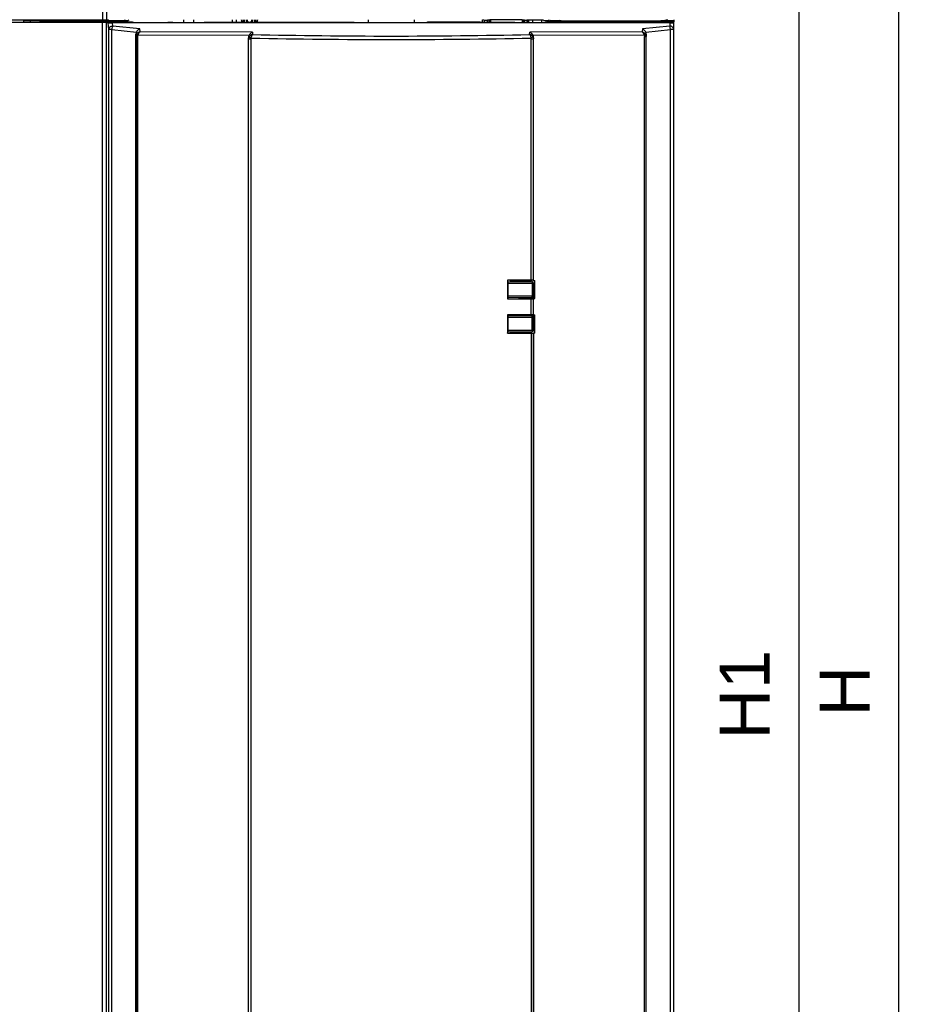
# Model space of a CAD drawing. Header units: millimetres. Extents: x 0 to 1700, y 17 to 1205.
# Tile 29 of 51: x 221 to 398, y 802 to 998. Entities that reach past the tile are written whole.
import ezdxf

# ---------------------------------------------------------------- set-up
doc = ezdxf.new("R2010")
doc.units = ezdxf.units.MM
doc.header["$LTSCALE"] = 77.505185
doc.header["$PDMODE"] = 3
doc.header["$PDSIZE"] = 0.3125
doc.layers.get('0').update_dxf_attribs({"linetype": 'CONTINUOUS'})
doc.layers.get('Defpoints').update_dxf_attribs({"linetype": 'CONTINUOUS'})
doc.styles.get("Standard").update_dxf_attribs({"font": 'arial.ttf'})
doc.dimstyles.new('DIMSTYLE_1', dxfattribs={"dimtxt": 10, "dimasz": 3, "dimexe": 1.5, "dimexo": 3, "dimgap": 2.5, "dimtad": 1, "dimdec": 1, "dimzin": 0, "dimdsep": 46, "dimtxsty": 'Standard', "dimblk": '_FILLED', "dimblk1": '_FILLED', "dimblk2": '_FILLED', "dimcen": 0.09, "dimadec": 1, "dimazin": 0, "dimtp": 0.1, "dimtm": 0.1, "dimtfac": 1, "dimtdec": 1, "dimtofl": 0, "dimtmove": 0, "dimatfit": 3, "dimldrblk": '_FILLED', "dimfxl": 1, "dimtolj": 1, "dimtzin": 0, "dimarcsym": 0})

# ---------------------------------------------------------------- blocks, each defined once
blk = doc.blocks.new('_FILLED')
at = {"color": 0, "linetype": 'ByBlock'}
blk.add_solid([(0, 0), (-1, 0.25), (-1, -0.25)], dxfattribs=at)
blk = doc.blocks.new('*D4')
at = {"color": 0, "linetype": 'Continuous', "lineweight": -2, "transparency": 16777216}
for p, q in [((332.22, 1101.78), (378.22, 1101.78)), ((376.72, 1098.78), (376.72, 629.78)), ((332.22, 626.78), (378.22, 626.78))]:
    blk.add_line(p, q, dxfattribs=at)
at = {"layer": 'Defpoints', "color": 0, "linetype": 'Continuous', "transparency": 16777216}
for p in [(329.22, 1101.78), (329.22, 626.78), (376.72, 626.78)]:
    blk.add_point(p, dxfattribs=at)
at = {"color": 0, "linetype": 'Continuous', "lineweight": -2, "transparency": 16777216, "xscale": 3, "yscale": 3, "zscale": 3}
for p, rotation in [((376.72, 1101.78), 90), ((376.72, 626.78), 270)]:
    blk.add_blockref('_FILLED', p, dxfattribs=dict(at, rotation=rotation))
at = {"color": 0, "linetype": 'Continuous', "transparency": 16777216, "insert": (360.89, 863.56), "char_height": 10, "width": 17.8439, "attachment_point": 2, "rotation": 90, "line_spacing_factor": 0.9}
blk.add_mtext('\\A1;H1', dxfattribs=at)
blk = doc.blocks.new('*D5')
at = {"color": 0, "linetype": 'Continuous', "lineweight": -2, "transparency": 16777216}
for p, q in [((354.72, 1114.28), (398.22, 1114.28)), ((396.72, 617.28), (396.72, 1111.28)), ((354.72, 614.28), (398.22, 614.28))]:
    blk.add_line(p, q, dxfattribs=at)
at = {"layer": 'Defpoints', "color": 0, "linetype": 'Continuous', "transparency": 16777216}
for p in [(351.72, 1114.28), (396.72, 1114.28), (351.72, 614.28)]:
    blk.add_point(p, dxfattribs=at)
at = {"color": 0, "linetype": 'Continuous', "lineweight": -2, "transparency": 16777216, "xscale": 3, "yscale": 3, "zscale": 3}
for p, rotation in [((396.72, 1114.28), 90), ((396.72, 614.28), 270)]:
    blk.add_blockref('_FILLED', p, dxfattribs=dict(at, rotation=rotation))
at = {"color": 0, "linetype": 'Continuous', "transparency": 16777216, "insert": (380.89, 864.28), "char_height": 10, "width": 10.0743, "attachment_point": 2, "rotation": 90, "line_spacing_factor": 0.9}
blk.add_mtext('\\A1;H', dxfattribs=at)

msp = doc.modelspace()

# ---------------------------------------------------------------- linework, layer by layer
at = {"linetype": 'Continuous'}
for p, q in [((237.5, 1085.28), (237.5, 998.33)), ((238.3, 1084.48), (238.3, 998.38)), ((237.5, 998.33), (72.52, 998.33)), ((237.5, 997.89), (72.52, 997.89)), ((221.72, 998.27), (221.72, 997.94)), ((221.72, 998.27), (223.11, 998.27)), ((221.72, 997.94), (222.95, 997.94)), ((222.95, 997.94), (223.13, 997.95)), ((223.11, 997.95), (223.11, 998.27)), ((233.55, 997.95), (224.13, 997.95)), ((225.04, 997.95), (225.04, 998.26)), ((225.04, 998.26), (230.72, 998.15)), ((230.72, 998.15), (230.72, 997.95)), ((230.72, 998.15), (237.08, 998.15)), ((237.08, 998.15), (238.28, 998.33)), ((237.5, 643.28), (237.5, 997.89)), ((241.72, 998.23), (237.59, 998.23)), ((238.3, 998.38), (238.7, 998.43)), ((238.3, 645.78), (238.3, 997.89)), ((238.69, 997.83), (238.3, 997.89)), ((238.78, 996.46), (238.69, 997.83)), ((239.57, 997.15), (239.53, 997.82)), ((350.92, 997.82), (239.53, 997.82)), ((241.72, 998.23), (241.84, 998.28)), ((241.72, 998.23), (241.72, 997.93)), ((241.84, 998.28), (241.84, 997.93)), ((242.14, 998.29), (242.14, 997.93)), ((242.14, 998.29), (242.59, 998.29)), ((242.59, 998.29), (242.84, 998.41)), ((242.59, 997.92), (242.59, 998.29)), ((243.72, 997.87), (243.55, 997.9)), ((243.72, 997.87), (250.61, 997.87)), ((251.6, 997.87), (252.01, 997.85)), ((252.01, 997.85), (257.44, 997.85)), ((253.72, 998.41), (253.73, 997.85)), ((255.73, 998.41), (255.72, 997.85)), ((257.44, 997.85), (257.84, 997.87)), ((286.86, 997.87), (258.84, 997.87)), ((263.42, 998.41), (263.42, 997.87)), ((264.22, 998.41), (264.22, 997.87)), ((274.62, 997.87), (274.62, 997.88)), ((274.62, 997.88), (275.22, 997.88)), ((275.22, 997.88), (275.22, 997.87)), ((277.12, 997.87), (277.12, 997.88)), ((277.12, 997.88), (277.72, 997.88)), ((277.72, 997.88), (277.72, 997.87)), ((279.62, 997.87), (279.62, 997.88)), ((279.62, 997.88), (280.22, 997.88)), ((280.22, 997.88), (280.22, 997.87)), ((284.15, 997.87), (284.15, 997.88)), ((284.15, 997.88), (284.75, 997.88)), ((284.75, 997.88), (284.75, 997.87)), ((286.65, 997.87), (286.65, 997.88)), ((286.65, 997.88), (287.25, 997.88)), ((287.25, 997.88), (287.25, 997.87)), ((288.47, 997.83), (287.85, 997.87)), ((289.15, 997.83), (289.15, 997.88)), ((289.15, 997.88), (289.75, 997.88)), ((289.75, 997.88), (289.75, 997.83)), ((290.61, 998.41), (290.61, 997.85)), ((290.61, 997.85), (299.84, 997.85)), ((299.84, 998.41), (299.84, 997.85)), ((302.59, 997.87), (301.97, 997.83)), ((312.92, 997.93), (302.62, 997.93)), ((302.82, 997.93), (302.82, 997.87)), ((319.94, 997.87), (303.59, 997.87)), ((312.72, 997.87), (312.72, 997.93)), ((313.42, 998.41), (313.42, 997.87)), ((313.78, 998.31), (313.57, 998.41)), ((313.82, 998.35), (314.53, 998.35)), ((313.82, 998.35), (313.82, 997.87)), ((314.53, 997.87), (314.53, 998.35)), ((314.98, 998.31), (314.83, 998.35)), ((314.83, 997.87), (314.83, 998.35)), ((321.47, 998.37), (314.98, 998.37)), ((314.98, 998.37), (314.98, 997.87)), ((315.07, 998.37), (315.07, 997.87)), ((321.47, 997.88), (321.47, 998.37)), ((321.47, 998.31), (321.62, 998.35)), ((321.62, 998.35), (321.62, 997.88)), ((321.92, 998.35), (322.33, 998.35)), ((321.92, 998.35), (321.92, 997.88)), ((322.33, 998.35), (322.33, 997.88)), ((322.78, 998.31), (322.63, 998.35)), ((322.63, 998.35), (322.63, 997.88)), ((323.52, 998.31), (322.78, 998.31)), ((322.78, 997.88), (322.78, 998.31)), ((323.52, 998.31), (323.52, 997.88)), ((325.72, 998.3), (323.52, 998.3)), ((325.37, 997.89), (325.37, 998.3)), ((325.72, 998.3), (325.72, 998.29)), ((325.72, 998.29), (326.65, 998.28)), ((326.22, 997.9), (326.22, 998.28)), ((326.89, 997.98), (326.43, 997.91)), ((326.75, 998.28), (326.65, 998.28)), ((326.65, 998.28), (326.65, 998.28)), ((326.65, 998.28), (326.65, 998.27)), ((326.65, 998.27), (326.65, 998.27)), ((326.75, 998.28), (326.75, 997.98)), ((327.84, 997.98), (326.89, 997.98)), ((327.05, 998.29), (328.98, 998.29)), ((327.05, 998.29), (327.05, 997.98)), ((327.84, 997.98), (329.22, 997.98)), ((329.22, 998.23), (328.98, 998.29)), ((328.98, 997.98), (328.98, 998.29)), ((329.22, 998.23), (349.18, 998.23)), ((329.22, 997.98), (329.22, 998.23)), ((332.12, 998), (349.38, 998)), ((349.18, 998.23), (349.22, 998.28)), ((349.18, 998.23), (349.18, 998)), ((349.22, 998.28), (349.92, 998.28)), ((349.22, 998.28), (349.22, 998)), ((350.72, 998), (349.38, 998)), ((349.38, 998), (349.38, 998)), ((350.48, 998.42), (349.92, 998.28)), ((350.48, 998.37), (349.92, 998.2)), ((349.92, 998.28), (349.92, 998)), ((351.72, 998.22), (349.98, 998.2)), ((350.78, 998), (350.72, 998)), ((351.72, 998), (350.78, 998)), ((350.78, 998), (350.78, 998)), ((350.92, 997.82), (350.92, 997.16)), ((351.72, 998.41), (351.72, 998)), ((351.72, 680.78), (351.72, 998)), ((238.78, 645.78), (238.78, 996.46)), ((239.43, 996.46), (238.78, 996.46)), ((239.43, 645.78), (239.43, 996.46)), ((239.43, 996.46), (244.32, 995.95)), ((245, 996.58), (239.57, 997.15)), ((244.25, 995.05), (244.22, 995.52)), ((244.22, 645.78), (244.22, 995.52)), ((266.82, 995.27), (244.61, 995.33)), ((245.04, 996.02), (245, 996.58)), ((267.5, 995.96), (245.04, 996.02)), ((267.5, 995.96), (267.53, 995.45)), ((322.92, 995.45), (322.95, 995.96)), ((345.41, 996.02), (322.95, 995.96)), ((345.83, 995.33), (323.62, 995.27)), ((345.45, 996.58), (345.41, 996.02)), ((350.92, 997.16), (345.45, 996.58)), ((346.13, 995.95), (351.07, 996.46)), ((346.22, 995.52), (346.2, 995.05)), ((346.22, 645.78), (346.22, 995.52)), ((351.72, 996.46), (351.07, 996.46)), ((351.07, 685.02), (351.07, 996.46)), ((244.25, 995.05), (244.25, 645.78)), ((244.25, 995.05), (244.55, 995.05)), ((244.55, 995.05), (244.55, 645.78)), ((266.74, 994.6), (266.72, 994.83)), ((266.72, 792.95), (266.72, 994.83)), ((266.74, 792.95), (266.74, 994.6)), ((266.74, 994.6), (267.22, 994.6)), ((267.22, 792.95), (267.22, 994.6)), ((323.23, 994.6), (323.71, 994.6)), ((323.23, 946.36), (323.23, 994.6)), ((323.72, 994.83), (323.71, 994.6)), ((323.71, 946.35), (323.71, 994.6)), ((323.72, 946.34), (323.72, 994.83)), ((345.9, 995.05), (346.2, 995.05)), ((345.9, 645.78), (345.9, 995.05)), ((346.2, 645.78), (346.2, 995.05)), ((318.48, 946.36), (318.5, 946.32)), ((318.48, 946.36), (318.48, 942.69)), ((318.5, 946.32), (318.5, 945.31)), ((319.06, 946.32), (319.19, 946.18)), ((319.19, 946.18), (323.26, 946.18)), ((323.39, 946.32), (323.26, 946.18)), ((323.72, 946.34), (323.71, 946.35)), ((323.72, 946.34), (323.96, 946.34)), ((323.96, 942.7), (323.96, 946.34)), ((318.57, 945.24), (318.5, 945.31)), ((318.57, 945.24), (318.57, 942.78)), ((318.62, 946.08), (323.43, 946.04)), ((318.62, 942.71), (318.62, 946.08)), ((318.62, 945.78), (323.45, 945.74)), ((323.72, 945.74), (323.45, 945.74)), ((323.45, 945.74), (323.45, 943.25)), ((323.72, 945.74), (323.72, 942.78)), ((323.78, 945.19), (323.87, 945.24)), ((323.78, 942.78), (323.78, 945.19)), ((323.87, 945.24), (323.94, 945.3)), ((323.87, 942.78), (323.87, 945.24)), ((318.57, 942.78), (318.55, 942.76)), ((318.57, 942.78), (318.59, 942.75)), ((323.45, 943.25), (318.62, 943.21)), ((323.43, 942.95), (318.62, 942.91)), ((320.84, 942.71), (320.84, 942.93)), ((321.12, 942.71), (321.12, 942.93)), ((321.27, 942.78), (321.2, 942.71)), ((321.22, 942.74), (321.22, 942.93)), ((321.27, 942.78), (323.87, 942.78)), ((323.23, 939.48), (323.23, 942.69)), ((323.72, 943.25), (323.45, 943.25)), ((323.72, 942.7), (323.71, 942.69)), ((323.71, 939.48), (323.71, 942.69)), ((323.72, 942.7), (323.96, 942.7)), ((323.72, 939.47), (323.72, 942.7)), ((323.96, 942.7), (323.87, 942.78)), ((318.48, 939.48), (318.48, 935.81)), ((318.55, 939.41), (318.57, 939.38)), ((318.59, 939.42), (318.57, 939.38)), ((318.57, 939.38), (318.57, 936.93)), ((318.62, 936.08), (318.62, 939.46)), ((323.43, 939.22), (318.62, 939.26)), ((323.45, 938.92), (318.62, 938.96)), ((320.84, 939.24), (320.84, 939.46)), ((321.12, 939.24), (321.12, 939.46)), ((321.27, 939.38), (321.2, 939.46)), ((321.22, 939.23), (321.22, 939.43)), ((323.87, 939.38), (321.27, 939.38)), ((323.45, 938.92), (323.72, 938.92)), ((323.45, 936.43), (323.45, 938.92)), ((323.72, 939.47), (323.71, 939.48)), ((323.72, 939.47), (323.96, 939.47)), ((323.72, 936.43), (323.72, 939.38)), ((323.78, 936.98), (323.78, 939.38)), ((323.87, 939.38), (323.96, 939.47)), ((323.87, 936.93), (323.87, 939.38)), ((323.96, 935.82), (323.96, 939.47)), ((318.57, 936.93), (318.5, 936.86)), ((318.5, 936.86), (318.5, 935.85)), ((318.62, 936.38), (323.45, 936.43)), ((323.45, 936.43), (323.72, 936.43)), ((323.78, 936.98), (323.87, 936.93)), ((323.87, 936.93), (323.94, 936.87)), ((318.48, 935.81), (318.5, 935.85)), ((318.62, 936.08), (323.43, 936.13)), ((319.19, 935.98), (319.06, 935.85)), ((319.19, 935.98), (323.26, 935.98)), ((323.23, 935.81), (323.23, 644.08)), ((323.26, 935.98), (323.39, 935.85)), ((323.71, 935.82), (323.71, 644.08)), ((323.72, 935.82), (323.71, 935.82)), ((323.96, 935.82), (323.72, 935.82)), ((323.72, 644.08), (323.72, 935.82))]:
    msp.add_line(p, q, dxfattribs=at)
for centre, radius, start, end in [((266.92, 998.38), 1.65, 180, 198.1023), ((266.92, 998.38), 1.35, 180, 202.2053), ((266.92, 998.38), 1.18, 180, 205.6911), ((266.92, 998.38), 1.09, 180, 207.9513), ((266.92, 998.38), 0.688, 180, 228.0804), ((266.92, 998.38), 0.476, 180, 360), ((266.92, 998.38), 0.688, 311.9196, 360), ((266.92, 998.38), 1.09, 332.0487, 360), ((266.92, 998.38), 1.18, 334.3089, 360), ((266.92, 998.38), 1.35, 337.7947, 360), ((266.92, 998.38), 1.65, 341.8977, 360), ((302.62, 997.43), 0.5, 90, 122.5454), ((312.92, 997.43), 0.5, 61.7912, 90), ((295.16, 2275.04), 1279.88, 268.76302, 271.24297), ((295.16, 2277.14), 1282.68, 268.7535, 271.25236), ((323.42, 945.74), 0.3, 0, 89.5), ((323.42, 943.25), 0.3, 270.5, 360), ((323.42, 938.92), 0.3, 0, 89.5), ((323.42, 936.43), 0.3, 270.5, 360)]:
    msp.add_arc(centre, radius, start, end, dxfattribs=at)
for centre, major_axis, ratio, start_param, end_param in [((223.11, 998.26), (2, 0), 0.005236, 0.261799, 1.570796), ((224.13, 997.95), (1, 0), 0.005236, 1.570796, 3.054326), ((233.55, 997.9), (10, 0), 0.005236, 6.318092, 7.853982), ((237.5, 997.89), (0.8, 0), 0.005236, 0.034907, 1.570796), ((239.49, 997.83), (0.801, 0), 0.010533, -3.07119, -1.517844), ((242.14, 998.28), (0.3, 0), 0.004363, 1.570796, 3.132866), ((250.61, 997.87), (1, 0), 0.005236, 0.087266, 1.570796), ((258.84, 997.87), (1, 0), 0.005236, 1.570796, 3.054326), ((286.86, 997.87), (1, 0), 0.005236, 0.087266, 1.570796), ((303.59, 997.87), (1, 0), 0.005236, 1.570796, 3.054326), ((314.53, 998.35), (0.3, 0), 0.004363, 0.017453, 1.570796), ((319.94, 997.91), (6.5, 0), 0.005236, -1.570796, -0.033321), ((321.92, 998.35), (0.3, 0), 0.004363, 1.570796, 3.124139), ((322.33, 998.35), (0.3, 0), 0.004363, 0.017453, 1.570796), ((327.05, 998.28), (0.3, 0), 0.004363, 1.570796, 2.093811), ((332.12, 997.98), (2.9, 0), 0.005236, 1.570796, 3.141593), ((350.92, 997.83), (0.8, 0), 0.010568, -1.570796, 0), ((245.03, 995.42), (-0.3, 0.895), 0.835604, 0.691698, 1.188558), ((345.42, 995.42), (0.3, 0.895), 0.835604, -1.188558, -0.691698), ((267.52, 994.81), (-0.063, 0.922), 0.865478, 0.986042, 1.492185), ((322.92, 994.81), (0.063, 0.922), 0.865478, -1.492185, -0.986042), ((295.22, 933.45), (740, 0), 0.017455, 1.532942, 1.539368), ((319.21, 946.18), (0, 0.9), 0.017455, -4.712389, -4.594481), ((323.21, 946.35), (0.5, 0), 0.017455, 0.034907, 1.532942), ((323.24, 946.18), (0, 0.9), 0.017455, -1.730021, -1.570796), ((295.22, 949.14), (740, 0), 0.008727, -1.539368, -1.532942), ((323.21, 942.69), (0.5, 0), 0.008727, -1.532942, -0.034907), ((295.22, 933.03), (740, 0), 0.008727, 1.532942, 1.539368), ((323.21, 939.48), (0.5, 0), 0.008727, 0.034907, 1.532942), ((295.22, 948.72), (740, 0), 0.017455, -1.539368, -1.532942), ((319.21, 935.98), (0, 0.9), 0.017455, 1.452889, 1.570796), ((323.21, 935.82), (0.5, 0), 0.017455, -1.532942, -0.034907), ((323.24, 935.98), (0, 0.9), 0.017455, -1.570796, -1.411572)]:
    msp.add_ellipse(centre, major_axis=major_axis, ratio=ratio, start_param=start_param, end_param=end_param, dxfattribs=at)
for points, knots in [([(238.3, 998.33), (238.22, 998.32), (237.96, 998.34), (237.69, 998.33), (237.5, 998.33)], [0, 0, 0, 0, 0.304847, 1, 1, 1, 1]), ([(350.07, 998.11), (350.06, 998.12), (350.05, 998.16), (350.01, 998.22), (349.98, 998.22)], [0, 0, 0, 0, 0.34644, 1, 1, 1, 1]), ([(238.78, 996.46), (238.78, 996.64), (238.98, 997.02), (239.38, 997.15), (239.57, 997.15)], [0, 0, 0, 0, 0.475288, 1, 1, 1, 1]), ([(239.43, 996.46), (239.44, 996.53), (239.47, 996.76), (239.51, 997), (239.57, 997.15)], [0, 0, 0, 0, 0.295393, 1, 1, 1, 1]), ([(245, 996.58), (244.93, 996.55), (244.66, 996.41), (244.43, 996.16), (244.32, 995.95)], [0, 0, 0, 0, 0.231221, 1, 1, 1, 1]), ([(245.04, 996.02), (244.97, 996), (244.69, 995.88), (244.46, 995.65), (244.36, 995.45)], [0, 0, 0, 0, 0.238248, 1, 1, 1, 1]), ([(244.36, 995.45), (244.37, 995.45), (244.45, 995.41), (244.54, 995.36), (244.61, 995.33)], [0, 0, 0, 0, 0.142068, 1, 1, 1, 1]), ([(244.61, 995.33), (244.64, 995.4), (244.73, 995.65), (244.88, 995.9), (245.04, 996.02)], [0, 0, 0, 0, 0.284421, 1, 1, 1, 1]), ([(267.5, 995.96), (267.43, 995.93), (267.16, 995.76), (266.93, 995.5), (266.82, 995.27)], [0, 0, 0, 0, 0.226057, 1, 1, 1, 1]), ([(267.26, 994.77), (267.27, 994.84), (267.33, 995.08), (267.42, 995.32), (267.53, 995.45)], [0, 0, 0, 0, 0.291004, 1, 1, 1, 1]), ([(322.92, 995.45), (322.95, 995.42), (323.08, 995.2), (323.15, 994.96), (323.19, 994.77)], [0, 0, 0, 0, 0.197806, 1, 1, 1, 1]), ([(323.62, 995.27), (323.58, 995.35), (323.41, 995.63), (323.16, 995.85), (322.95, 995.96)], [0, 0, 0, 0, 0.273662, 1, 1, 1, 1]), ([(346.09, 995.45), (346.06, 995.52), (345.89, 995.77), (345.62, 995.95), (345.41, 996.02)], [0, 0, 0, 0, 0.260738, 1, 1, 1, 1]), ([(345.41, 996.02), (345.46, 995.98), (345.65, 995.79), (345.77, 995.53), (345.83, 995.33)], [0, 0, 0, 0, 0.210092, 1, 1, 1, 1]), ([(346.13, 995.95), (346.09, 996.02), (345.92, 996.29), (345.66, 996.49), (345.45, 996.58)], [0, 0, 0, 0, 0.267551, 1, 1, 1, 1]), ([(346.09, 995.45), (346.08, 995.45), (345.99, 995.41), (345.91, 995.36), (345.83, 995.33)], [0, 0, 0, 0, 0.142069, 1, 1, 1, 1]), ([(351.72, 996.46), (351.72, 996.65), (351.53, 997.03), (351.12, 997.16), (350.92, 997.16)], [0, 0, 0, 0, 0.474664, 1, 1, 1, 1]), ([(351.07, 996.46), (351.06, 996.53), (351.03, 996.77), (350.99, 997), (350.92, 997.16)], [0, 0, 0, 0, 0.295392, 1, 1, 1, 1]), ([(266.84, 994.98), (266.86, 994.97), (267, 994.89), (267.14, 994.83), (267.26, 994.77)], [0, 0, 0, 0, 0.142171, 1, 1, 1, 1]), ([(323.61, 994.98), (323.59, 994.97), (323.45, 994.89), (323.31, 994.83), (323.19, 994.77)], [0, 0, 0, 0, 0.142172, 1, 1, 1, 1]), ([(323.43, 946.04), (323.43, 946.04), (323.43, 946.03), (323.44, 946.02), (323.44, 945.99), (323.44, 945.95), (323.44, 945.91), (323.45, 945.84), (323.45, 945.78), (323.45, 945.74)], [0, 0, 0, 0, 0.024722, 0.082551, 0.175062, 0.298846, 0.449244, 0.620671, 1, 1, 1, 1]), ([(323.43, 942.95), (323.43, 942.95), (323.43, 942.96), (323.44, 942.98), (323.44, 943.01), (323.44, 943.04), (323.44, 943.09), (323.45, 943.16), (323.45, 943.22), (323.45, 943.25)], [0, 0, 0, 0, 0.024722, 0.082551, 0.175062, 0.298846, 0.449244, 0.620671, 1, 1, 1, 1]), ([(323.45, 938.92), (323.45, 938.95), (323.45, 939.01), (323.44, 939.08), (323.44, 939.12), (323.44, 939.16), (323.44, 939.19), (323.43, 939.21), (323.43, 939.22), (323.43, 939.22)], [0, 0, 0, 0, 0.379329, 0.550756, 0.701154, 0.824938, 0.917449, 0.975278, 1, 1, 1, 1]), ([(323.45, 936.43), (323.45, 936.39), (323.45, 936.33), (323.44, 936.26), (323.44, 936.22), (323.44, 936.18), (323.44, 936.15), (323.43, 936.14), (323.43, 936.13), (323.43, 936.13)], [0, 0, 0, 0, 0.379329, 0.550756, 0.701154, 0.824938, 0.917449, 0.975278, 1, 1, 1, 1])]:
    msp.add_open_spline(points, degree=3, knots=knots, dxfattribs=at)
for points in [[(326.65, 998.27), (326.66, 998.16), (326.67, 998.06), (326.69, 997.95)], [(350.1, 998.02), (350.09, 998.05), (350.08, 998.08), (350.07, 998.11)], [(244.36, 995.45), (244.29, 995.33), (244.25, 995.19), (244.25, 995.05)], [(244.55, 995.05), (244.55, 995.14), (244.57, 995.24), (244.61, 995.33)], [(267.53, 995.45), (267.25, 995.4), (266.98, 995.22), (266.84, 994.98)], [(323.61, 994.98), (323.47, 995.22), (323.19, 995.4), (322.92, 995.45)], [(345.83, 995.33), (345.88, 995.24), (345.9, 995.14), (345.9, 995.05)], [(346.2, 995.05), (346.19, 995.19), (346.16, 995.33), (346.09, 995.45)], [(266.84, 994.98), (266.78, 994.86), (266.74, 994.73), (266.74, 994.6)], [(267.22, 994.6), (267.22, 994.65), (267.22, 994.72), (267.27, 994.75)], [(323.19, 994.77), (323.22, 994.72), (323.23, 994.66), (323.23, 994.6)], [(323.71, 994.6), (323.71, 994.73), (323.67, 994.86), (323.61, 994.98)]]:
    msp.add_open_spline(points, degree=3, dxfattribs=at)

# ---------------------------------------------------------------- dimensions: what is measured, and where the dimension line sits
for base, p1, p2, angle, text, picture, middle in [((396.72, 1114.28), (351.72, 614.28), (351.72, 1114.28), 90, 'H', '*D5', (396.72, 864.28)), ((376.72, 626.78), (329.22, 1101.78), (329.22, 626.78), 270, 'H1', '*D4', (376.72, 863.56))]:
    dim = msp.add_linear_dim(base=base, p1=p1, p2=p2, angle=angle, text=text, dimstyle='DIMSTYLE_1', dxfattribs=at)
    dim.commit()
    dim.dimension.update_dxf_attribs({"geometry": picture, "text_midpoint": middle, "dimtype": 160})

doc.saveas('drawing.dxf')
